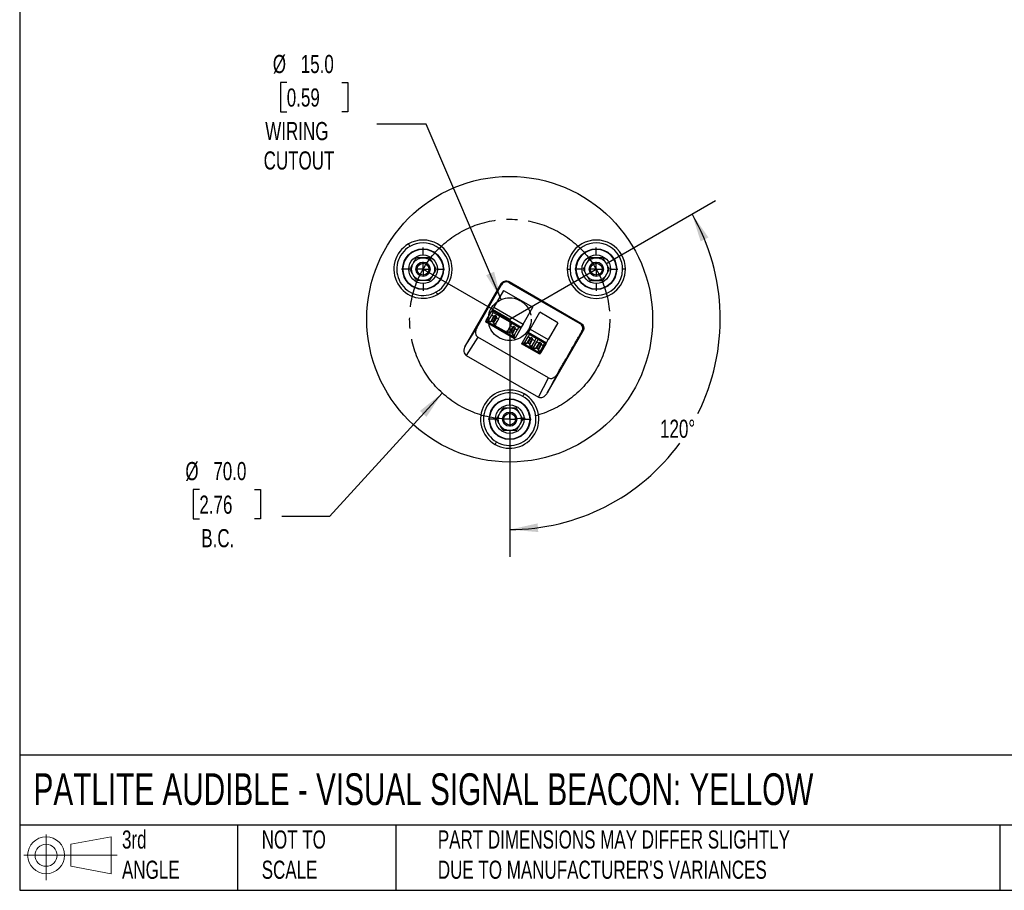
# Model space of a CAD drawing. Header units: millimetres. Extents: x 19 to 819, y 19 to 629.
# Tile 1 of 3: x 19 to 364, y 19 to 324. Entities that reach past the tile are written whole.
import ezdxf

# ---------------------------------------------------------------- set-up
doc = ezdxf.new("R2010")
doc.units = ezdxf.units.MM
doc.header["$LTSCALE"] = 3
doc.linetypes.add('SLD-Center', pattern=[19.05, 15.24, -1.27, 1.27, -1.27])
doc.linetypes.add('SLD-Solid', pattern=[0])
doc.layers.add('CENTER', color=40, linetype='SLD-Center')
doc.layers.add('SLD-DEFPOINTS', color=7, linetype='Continuous')
doc.layers.add('DIMENSIONS', color=140, linetype='SLD-Solid', lineweight=25)
doc.layers.add('TEXT', color=140, linetype='SLD-Solid', lineweight=25)
doc.styles.add('SLDTEXTSTYLE0', font='TXT', dxfattribs={"width": 0.7})
doc.dimstyles.new('SLDDIMSTYLE3', dxfattribs={"dimtxt": 6.474023, "dimasz": 9.906, "dimexe": 0, "dimexo": 0.0625, "dimgap": 1.618506, "dimtad": 0, "dimtih": 1, "dimtoh": 1, "dimdec": 4, "dimlfac": 3, "dimzin": 12, "dimdsep": 46, "dimtxsty": 'SLDTEXTSTYLE0', "dimsah": 1, "dimcen": 0.09, "dimadec": 0, "dimazin": 3, "dimtfac": 1, "dimtdec": 0, "dimtofl": 0, "dimtmove": 0, "dimatfit": 3, "dimfxl": 0, "dimfrac": 2, "dimtolj": 1, "dimtzin": 12, "dimarcsym": 0})
doc.dimstyles.new('SLDDIMSTYLE4', dxfattribs={"dimtxt": 6.474023, "dimasz": 9.906, "dimexe": 0, "dimexo": 0.0625, "dimgap": 1.618506, "dimtad": 0, "dimtih": 1, "dimtoh": 1, "dimrnd": 1e-09, "dimzin": 4, "dimdsep": 46, "dimtxsty": 'SLDTEXTSTYLE0', "dimsah": 1, "dimcen": 0, "dimadec": 0, "dimazin": 1, "dimtfac": 1, "dimtofl": 0, "dimtmove": 0, "dimatfit": 3, "dimfxl": 0, "dimfrac": 2, "dimtolj": 1, "dimtzin": 12, "dimarcsym": 0})

# ---------------------------------------------------------------- blocks, each defined once
blk = doc.blocks.new('Block11')
at = {"color": 7, "linetype": 'SLD-Solid', "lineweight": 18}
for p, q in [((7.77, 15.93), (7.77, 0)), ((16.44, 12.5), (30.53, 15.1)), ((30.53, 15.1), (30.53, 2.19)), ((16.44, 4.79), (16.44, 12.5)), ((0, 8.65), (32.62, 8.65)), ((16.44, 4.79), (30.53, 2.19))]:
    blk.add_line(p, q, dxfattribs=at)
for radius in [6.45, 3.86]:
    blk.add_circle((7.77, 8.65), radius, dxfattribs=at)
blk = doc.blocks.new('Block12')
at = {"layer": 'SLD-DEFPOINTS'}
blk.add_blockref('Block11', (0, 0), dxfattribs=at)
blk = doc.blocks.new('_D_5')
at = {"layer": 'DIMENSIONS'}
for p, q in [((224.1, 238.4), (262.54, 260.59)), ((190.49, 180.19), (190.49, 135.8))]:
    blk.add_line(p, q, dxfattribs=at)
for start, end in [(333.3199, 30), (270, 323.9369)]:
    blk.add_arc((190.49, 219), 73.67, start, end, dxfattribs=at)
for points in [[(254.29, 255.83), (257.29, 246.27), (260.03, 247.61)], [(190.49, 145.33), (200.48, 144.47), (200.27, 147.51)]]:
    blk.add_solid(points, dxfattribs=at)
at = {"layer": 'DIMENSIONS', "insert": (243.1, 183.81), "char_height": 6.35, "attachment_point": 1, "style": 'SLDTEXTSTYLE0'}
blk.add_mtext('120°', dxfattribs=at)
blk = doc.blocks.new('_D_6')
at = {"layer": 'DIMENSIONS'}
for p, q in [((166.9, 193.15), (127.47, 149.95)), ((81.91, 159.35), (79.74, 159.35)), ((79.74, 159.35), (79.74, 149.06)), ((101.15, 159.35), (103.32, 159.35)), ((103.32, 159.35), (103.32, 149.06)), ((79.74, 149.06), (81.91, 149.06)), ((103.32, 149.06), (101.15, 149.06)), ((127.47, 149.95), (110.8, 149.95))]:
    blk.add_line(p, q, dxfattribs=at)
blk.add_solid([(166.9, 193.15), (159.09, 186.86), (161.34, 184.8)], dxfattribs=at)
at = {"layer": 'DIMENSIONS', "char_height": 6.35, "attachment_point": 1, "style": 'SLDTEXTSTYLE0'}
for s, insert in [('%%c', (77.02, 168.99)), ('70.0', (86.8, 168.99)), ('2.76', (81.91, 157.25)), ('B.C.', (82.59, 145.51))]:
    blk.add_mtext(s, dxfattribs=dict(at, insert=insert))
blk = doc.blocks.new('_D_7')
at = {"layer": 'DIMENSIONS'}
for p, q in [((112.49, 301.87), (110.32, 301.87)), ((110.32, 301.87), (110.32, 291.58)), ((131.73, 301.87), (133.91, 301.87)), ((133.91, 301.87), (133.91, 291.58)), ((110.32, 291.58), (112.49, 291.58)), ((133.91, 291.58), (131.73, 291.58)), ((161.25, 287.32), (144.03, 287.32)), ((187.54, 225.89), (161.25, 287.32))]:
    blk.add_line(p, q, dxfattribs=at)
blk.add_solid([(187.54, 225.89), (185.04, 235.6), (182.24, 234.4)], dxfattribs=at)
at = {"layer": 'DIMENSIONS', "char_height": 6.35, "attachment_point": 1, "style": 'SLDTEXTSTYLE0'}
for s, insert in [('%%c', (107.61, 311.51)), ('15.0', (117.38, 311.51)), ('0.59', (112.49, 299.77)), ('WIRING', (104.96, 288.03)), ('CUTOUT', (104.4, 277.74))]:
    blk.add_mtext(s, dxfattribs=dict(at, insert=insert))
blk = doc.blocks.new('SW_CENTERMARKSYMBOL_0')
at = {"layer": 'CENTER', "color": 0}
for p, q in [((0, 5.08), (0, 7.54)), ((-5.08, 0), (-7.54, 0)), ((0, 0), (-2.54, 0)), ((0, 0), (0, 2.54)), ((0, 0), (0, -2.54)), ((0, 0), (2.54, 0)), ((5.08, 0), (7.54, 0)), ((0, -5.08), (0, -7.54))]:
    blk.add_line(p, q, dxfattribs=at)
blk = doc.blocks.new('SW_CENTERMARKSYMBOL_1')
at = {"layer": 'CENTER', "color": 0}
for p, q in [((0, 5.08), (0, 7.54)), ((-5.08, 0), (-7.54, 0)), ((0, 0), (-2.54, 0)), ((0, 0), (0, 2.54)), ((0, 0), (0, -2.54)), ((0, 0), (2.54, 0)), ((5.08, 0), (7.54, 0)), ((0, -5.08), (0, -7.54))]:
    blk.add_line(p, q, dxfattribs=at)
blk = doc.blocks.new('SW_CENTERMARKSYMBOL_2')
at = {"layer": 'CENTER', "color": 0}
for p, q in [((0, 5.08), (0, 7.54)), ((-5.08, 0), (-7.54, 0)), ((0, 0), (-2.54, 0)), ((0, 0), (0, 2.54)), ((0, 0), (0, -2.54)), ((0, 0), (2.54, 0)), ((5.08, 0), (7.54, 0)), ((0, -5.08), (0, -7.54))]:
    blk.add_line(p, q, dxfattribs=at)

msp = doc.modelspace()

# ---------------------------------------------------------------- linework, layer by layer
for p, q in [((174.922544, 209.604368), (187.525452, 231.433245)), ((178.958943, 216.022917), (187.630263, 231.042083)), ((187.630263, 231.042083), (187.525452, 231.433245)), ((190.255838, 232.16485), (215.435646, 217.627281)), ((190.255838, 232.16485), (190.36065, 231.773688)), ((190.36065, 231.773688), (215.044484, 217.52247)), ((188.331634, 229.076894), (184.922447, 223.172009)), ((188.331634, 229.076894), (198.568055, 223.166894)), ((182.255495, 218.552711), (184.098793, 221.745397)), ((184.310924, 222.11282), (184.098793, 221.745397)), ((184.756972, 221.365397), (184.098793, 221.745397)), ((184.226642, 220.446838), (184.756972, 221.365397)), ((184.310924, 222.11282), (184.922447, 223.172009)), ((184.310924, 222.11282), (194.547345, 216.20282)), ((184.756972, 221.365397), (187.07792, 220.025397)), ((184.922447, 223.172009), (195.158868, 217.262009)), ((195.158868, 217.262009), (198.568055, 223.166894)), ((197.606944, 215.502201), (201.016131, 221.407086)), ((207.381418, 217.732086), (201.016131, 221.407086)), ((182.138338, 218.34979), (181.981632, 218.078368)), ((192.218053, 212.168368), (181.981632, 218.078368)), ((182.138338, 218.34979), (182.255495, 218.552711)), ((182.138338, 218.34979), (182.990246, 217.85794)), ((182.255495, 218.552711), (182.835649, 218.217759)), ((183.418005, 218.366238), (183.102995, 217.820625)), ((184.838929, 216.827351), (183.106878, 217.827351)), ((183.123556, 218.536238), (184.226642, 220.446838)), ((183.123556, 218.536238), (183.851017, 218.116238)), ((183.851017, 218.116238), (184.954103, 220.026838)), ((184.252274, 218.374471), (183.851017, 218.116238)), ((184.226642, 220.446838), (184.954103, 220.026838)), ((184.252274, 218.374471), (185.35536, 220.28507)), ((184.252274, 218.374471), (184.740051, 218.092853)), ((185.820128, 219.526838), (184.717043, 217.616238)), ((184.740051, 218.092853), (184.717043, 217.616238)), ((185.444504, 217.196238), (184.717043, 217.616238)), ((184.740051, 218.092853), (185.843136, 220.003453)), ((184.835046, 216.820625), (185.150056, 217.366238)), ((185.35536, 220.28507), (184.954103, 220.026838)), ((185.843136, 220.003453), (185.35536, 220.28507)), ((186.54759, 219.106838), (185.444504, 217.196238)), ((185.820128, 219.526838), (185.843136, 220.003453)), ((186.54759, 219.106838), (185.820128, 219.526838)), ((186.54759, 219.106838), (187.07792, 220.025397)), ((187.07792, 220.025397), (191.356086, 217.555397)), ((190.825755, 216.636838), (191.356086, 217.555397)), ((191.356086, 217.555397), (193.677034, 216.215397)), ((195.158868, 217.262009), (194.547345, 216.20282)), ((207.381418, 217.732086), (203.972231, 211.827201)), ((215.044484, 217.52247), (215.435646, 217.627281)), ((174.922544, 209.604368), (178.958943, 216.022917)), ((189.58936, 214.04794), (184.923736, 216.741639)), ((185.312648, 216.787664), (189.434762, 214.407759)), ((190.017118, 214.556238), (189.702109, 214.010625)), ((191.438043, 213.017351), (189.705992, 214.017351)), ((189.72267, 214.726238), (190.825755, 216.636838)), ((190.450131, 214.306238), (189.72267, 214.726238)), ((190.450131, 214.306238), (191.553216, 216.216838)), ((190.450131, 214.306238), (190.851388, 214.564471)), ((191.553216, 216.216838), (190.825755, 216.636838)), ((191.954473, 216.47507), (190.851388, 214.564471)), ((190.851388, 214.564471), (191.339164, 214.282853)), ((192.419242, 215.716838), (191.316156, 213.806238)), ((191.316156, 213.806238), (191.339164, 214.282853)), ((191.316156, 213.806238), (192.043618, 213.386238)), ((192.44225, 216.193453), (191.339164, 214.282853)), ((191.954473, 216.47507), (191.553216, 216.216838)), ((192.44225, 216.193453), (191.954473, 216.47507)), ((193.146703, 215.296838), (192.043618, 213.386238)), ((192.419242, 215.716838), (192.44225, 216.193453)), ((192.419242, 215.716838), (193.146703, 215.296838)), ((194.335213, 215.835397), (192.491915, 212.642711)), ((193.677034, 216.215397), (193.146703, 215.296838)), ((194.335213, 215.835397), (193.677034, 216.215397)), ((194.335213, 215.835397), (194.547345, 216.20282)), ((194.939991, 210.882904), (196.783289, 214.07559)), ((196.995421, 214.443012), (196.783289, 214.07559)), ((196.783289, 214.07559), (197.441469, 213.69559)), ((197.441469, 213.69559), (196.911138, 212.77703)), ((197.606944, 215.502201), (196.995421, 214.443012)), ((196.995421, 214.443012), (203.360708, 210.768012)), ((197.441469, 213.69559), (199.762417, 212.35559)), ((197.606944, 215.502201), (203.972231, 211.827201)), ((203.564343, 193.068018), (216.167251, 214.896895)), ((215.776089, 214.792083), (214.832379, 213.15753)), ((216.167251, 214.896895), (215.776089, 214.792083)), ((179.321713, 212.743609), (175.285313, 206.325061)), ((204.083421, 198.447431), (179.321713, 212.743609)), ((191.43416, 213.010625), (191.749169, 213.556238)), ((192.374758, 212.43979), (191.52285, 212.931639)), ((191.911761, 212.977664), (192.491915, 212.642711)), ((192.218053, 212.168368), (192.374758, 212.43979)), ((194.822834, 210.679982), (194.666129, 210.40856)), ((201.031416, 206.73356), (194.666129, 210.40856)), ((194.822834, 210.679982), (194.939991, 210.882904)), ((194.822834, 210.679982), (195.674743, 210.188132)), ((194.939991, 210.882904), (195.520145, 210.547952)), ((196.102501, 210.69643), (195.787492, 210.150818)), ((197.523425, 209.157543), (195.791375, 210.157543)), ((195.808053, 210.86643), (196.911138, 212.77703)), ((195.808053, 210.86643), (196.535514, 210.44643)), ((196.535514, 210.44643), (197.638599, 212.35703)), ((196.936771, 210.704663), (196.535514, 210.44643)), ((197.638599, 212.35703), (196.911138, 212.77703)), ((196.936771, 210.704663), (198.039856, 212.615263)), ((196.936771, 210.704663), (197.424547, 210.423045)), ((197.401539, 209.94643), (198.504625, 211.85703)), ((197.424547, 210.423045), (197.401539, 209.94643)), ((197.424547, 210.423045), (198.527633, 212.333645)), ((197.638599, 212.35703), (198.039856, 212.615263)), ((198.527633, 212.333645), (198.039856, 212.615263)), ((199.232086, 211.43703), (198.129001, 209.52643)), ((198.504625, 211.85703), (198.527633, 212.333645)), ((199.232086, 211.43703), (198.504625, 211.85703)), ((198.839142, 209.11643), (199.942227, 211.02703)), ((199.762417, 212.35559), (199.232086, 211.43703)), ((200.669688, 210.60703), (199.566603, 208.69643)), ((200.472558, 211.94559), (199.762417, 212.35559)), ((199.942227, 211.02703), (200.472558, 211.94559)), ((200.669688, 210.60703), (199.942227, 211.02703)), ((201.070945, 210.865263), (199.96786, 208.954663)), ((201.558721, 210.583645), (200.455636, 208.673045)), ((200.472558, 211.94559), (202.793506, 210.60559)), ((201.070945, 210.865263), (200.669688, 210.60703)), ((201.558721, 210.583645), (201.070945, 210.865263)), ((203.148576, 210.40059), (201.305278, 207.207904)), ((201.558721, 210.583645), (201.535714, 210.10703)), ((202.263175, 209.68703), (202.793506, 210.60559)), ((202.793506, 210.60559), (203.148576, 210.40059)), ((203.148576, 210.40059), (203.360708, 210.768012)), ((203.360708, 210.768012), (203.972231, 211.827201)), ((197.401539, 209.94643), (198.129001, 209.52643)), ((197.519543, 209.150818), (197.834552, 209.69643)), ((198.705832, 208.438132), (197.608232, 209.071832)), ((197.997144, 209.117856), (198.551234, 208.797952)), ((199.13359, 208.94643), (198.818581, 208.400818)), ((200.554514, 207.407543), (198.822464, 208.407543)), ((198.839142, 209.11643), (199.566603, 208.69643)), ((199.566603, 208.69643), (199.96786, 208.954663)), ((199.96786, 208.954663), (200.455636, 208.673045)), ((201.535714, 210.10703), (200.432628, 208.19643)), ((200.432628, 208.19643), (200.455636, 208.673045)), ((200.432628, 208.19643), (201.16009, 207.77643)), ((200.550632, 207.400818), (200.865641, 207.94643)), ((200.639971, 207.321457), (201.188121, 207.004983)), ((201.305278, 207.207904), (201.028233, 207.367856)), ((201.031416, 206.73356), (201.188121, 207.004983)), ((202.263175, 209.68703), (201.16009, 207.77643)), ((202.263175, 209.68703), (201.535714, 210.10703)), ((175.285313, 206.325061), (200.542995, 191.742532)), ((207.71858, 200.836069), (207.104769, 199.772917)), ((200.542995, 191.742532), (204.083421, 198.447431)), ((207.104769, 199.772917), (203.564343, 193.068018))]:
    msp.add_line(p, q)
for centre, radius in [((190.49087, 218.9968), 50), ((160.179981, 236.4968), 7.139683), ((160.179981, 236.4968), 7.006984), ((160.179981, 236.4968), 5), ((220.801759, 236.4968), 7.139683), ((220.801759, 236.4968), 7.006984), ((220.801759, 236.4968), 5), ((160.179981, 236.4968), 2.5), ((160.179981, 236.4968), 2.055), ((220.801759, 236.4968), 2.5), ((220.801759, 236.4968), 2.055), ((190.49087, 183.9968), 7.139683), ((190.49087, 183.9968), 7.006984), ((190.49087, 183.9968), 5), ((190.49087, 183.9968), 2.5), ((190.49087, 183.9968), 2.055)]:
    msp.add_circle(centre, radius)
for centre, radius, start, end in [((160.179981, 236.4968), 10.200156, 119.99999998, 299.99999998), ((160.179981, 236.4968), 10.200156, 299.99999998, 119.99999998), ((160.179981, 236.4968), 9.200015, 299.99999998, 119.99999998), ((220.801759, 236.4968), 10.200156, 359.99999998, 179.99999998), ((220.801759, 236.4968), 9.200015, 359.99999998, 179.99999998), ((160.179981, 236.4968), 9.200015, 119.99999998, 299.99999998), ((220.801759, 236.4968), 10.200156, 179.99999998, 359.99999998), ((220.801759, 236.4968), 9.200015, 179.99999998, 359.99999998), ((190.49087, 183.9968), 10.200156, 59.99999998, 239.99999998), ((190.49087, 183.9968), 9.200015, 59.99999998, 239.99999998), ((190.49087, 183.9968), 10.200156, 239.99999998, 59.99999998), ((190.49087, 183.9968), 9.200015, 239.99999998, 59.99999998)]:
    msp.add_arc(centre, radius, start, end)
for points in [[(155.079903, 245.330394), (155.202367, 245.118279), (155.368721, 244.830145), (155.579973, 244.464246)], [(210.601603, 236.4968), (210.846532, 236.4968), (211.17924, 236.4968), (211.601744, 236.4968)], [(231.001915, 236.4968), (230.756986, 236.4968), (230.424278, 236.4968), (230.001774, 236.4968)], [(165.280059, 227.663205), (165.157594, 227.87532), (164.99124, 228.163454), (164.779988, 228.529353)], [(183.102995, 217.820625), (183.062875, 217.824957), (183.024821, 217.837978), (182.990246, 217.85794)], [(184.923736, 216.741639), (184.889162, 216.761601), (184.858857, 216.788046), (184.835046, 216.820625)], [(189.702109, 214.010625), (189.661989, 214.014957), (189.623934, 214.027978), (189.58936, 214.04794)], [(179.274194, 212.772255), (179.289849, 212.762409), (179.305692, 212.752859), (179.321713, 212.743609)], [(191.52285, 212.931639), (191.488275, 212.951601), (191.457971, 212.978046), (191.43416, 213.010625)], [(195.787492, 210.150818), (195.747372, 210.155149), (195.709317, 210.168171), (195.674743, 210.188132)], [(209.326933, 203.570844), (210.643472, 205.844706), (211.957218, 208.120181), (213.268171, 210.397268)], [(214.832379, 213.15753), (214.794864, 213.092551), (214.758659, 213.029026), (214.723849, 212.967048)], [(197.608232, 209.071832), (197.573658, 209.091793), (197.543354, 209.118238), (197.519543, 209.150818)], [(198.818581, 208.400818), (198.778461, 208.405149), (198.740406, 208.418171), (198.705832, 208.438132)], [(207.829278, 201.0253), (207.793008, 200.964164), (207.756096, 200.901048), (207.71858, 200.836069)], [(195.590948, 192.830394), (195.468484, 192.618279), (195.302129, 192.330145), (195.090878, 191.964246)], [(185.390792, 175.163205), (185.513256, 175.37532), (185.679611, 175.663454), (185.890862, 176.029353)]]:
    msp.add_open_spline(points, degree=3)
for points, knots in [([(155.561179, 236.4968), (155.749093, 236.822276), (155.939548, 237.152154), (156.325632, 237.820871), (156.5202, 238.157873), (156.715879, 238.4968)], [0, 0, 0, 0, 0.5, 0.5, 1, 1, 1, 1]), ([(156.715879, 234.4968), (156.549213, 234.785475), (156.413425, 235.105312), (156.22866, 235.782491), (156.179981, 236.139534), (156.179981, 236.854065), (156.22866, 237.211109), (156.413425, 237.888287), (156.549213, 238.208124), (156.715879, 238.4968)], [0, 0, 0, 0, 0.25, 0.25, 0.5, 0.5, 0.75, 0.75, 1, 1, 1, 1]), ([(156.715879, 238.4968), (156.882546, 238.785475), (157.09164, 239.062989), (157.58571, 239.56159), (157.87058, 239.782268), (158.489382, 240.139534), (158.82293, 240.275899), (159.501766, 240.454476), (159.846647, 240.4968), (160.179981, 240.4968)], [0, 0, 0, 0, 0.25, 0.25, 0.5, 0.5, 0.75, 0.75, 1, 1, 1, 1]), ([(156.715879, 238.4968), (156.912007, 238.836502), (157.106185, 239.172829), (157.491279, 239.839832), (157.682395, 240.170853), (157.87058, 240.4968)], [0, 0, 0, 0, 0.5, 0.5, 1, 1, 1, 1]), ([(160.179981, 240.4968), (159.787726, 240.4968), (159.399369, 240.4968), (158.62918, 240.4968), (158.24695, 240.4968), (157.87058, 240.4968)], [0, 0, 0, 0, 0.5, 0.5, 1, 1, 1, 1]), ([(160.179981, 240.4968), (160.513314, 240.4968), (160.858195, 240.454476), (161.537032, 240.275899), (161.87058, 240.139534), (162.489382, 239.782268), (162.774251, 239.56159), (163.268322, 239.062989), (163.477416, 238.785475), (163.644082, 238.4968)], [0, 0, 0, 0, 0.25, 0.25, 0.5, 0.5, 0.75, 0.75, 1, 1, 1, 1]), ([(162.489382, 240.4968), (162.113554, 240.4968), (161.732644, 240.4968), (160.960476, 240.4968), (160.57134, 240.4968), (160.179981, 240.4968)], [0, 0, 0, 0, 0.5, 0.5, 1, 1, 1, 1]), ([(162.489382, 240.4968), (162.677296, 240.171323), (162.867751, 239.841445), (163.253835, 239.172728), (163.448403, 238.835726), (163.644082, 238.4968)], [0, 0, 0, 0, 0.5, 0.5, 1, 1, 1, 1]), ([(163.644082, 238.4968), (163.810749, 238.208124), (163.946536, 237.888287), (164.131302, 237.211109), (164.179981, 236.854065), (164.179981, 236.139534), (164.131302, 235.782491), (163.946536, 235.105312), (163.810749, 234.785475), (163.644082, 234.4968)], [0, 0, 0, 0, 0.25, 0.25, 0.5, 0.5, 0.75, 0.75, 1, 1, 1, 1]), ([(163.644082, 238.4968), (163.84021, 238.157097), (164.034388, 237.82077), (164.419483, 237.153767), (164.610598, 236.822746), (164.798783, 236.4968)], [0, 0, 0, 0, 0.5, 0.5, 1, 1, 1, 1]), ([(217.337657, 238.4968), (217.14153, 238.157097), (216.947352, 237.82077), (216.562257, 237.153767), (216.371142, 236.822746), (216.182957, 236.4968)], [0, 0, 0, 0, 0.5, 0.5, 1, 1, 1, 1]), ([(217.337657, 234.4968), (217.170991, 234.785475), (217.035204, 235.105312), (216.850438, 235.78249), (216.801759, 236.139534), (216.801759, 236.854065), (216.850438, 237.211109), (217.035204, 237.888287), (217.170991, 238.208124), (217.337657, 238.4968)], [0, 0, 0, 0, 0.25, 0.25, 0.5, 0.5, 0.75, 0.75, 1, 1, 1, 1]), ([(218.492358, 240.4968), (218.304444, 240.171323), (218.113989, 239.841445), (217.727905, 239.172728), (217.533337, 238.835726), (217.337657, 238.4968)], [0, 0, 0, 0, 0.5, 0.5, 1, 1, 1, 1]), ([(217.337657, 238.4968), (217.504324, 238.785475), (217.713418, 239.062989), (218.207489, 239.56159), (218.492358, 239.782268), (219.11116, 240.139534), (219.444708, 240.275899), (220.123545, 240.454476), (220.468426, 240.4968), (220.801759, 240.4968)], [0, 0, 0, 0, 0.25, 0.25, 0.5, 0.5, 0.75, 0.75, 1, 1, 1, 1]), ([(220.801759, 240.4968), (220.409504, 240.4968), (220.021148, 240.4968), (219.250959, 240.4968), (218.868728, 240.4968), (218.492358, 240.4968)], [0, 0, 0, 0, 0.5, 0.5, 1, 1, 1, 1]), ([(220.801759, 240.4968), (221.134812, 240.4968), (221.479466, 240.454549), (222.158032, 240.276164), (222.491536, 240.139915), (223.110419, 239.782789), (223.395411, 239.562131), (223.889783, 239.063392), (224.099054, 238.785718), (224.265861, 238.4968)], [0, 0, 0, 0, 0.25, 0.25, 0.5, 0.5, 0.75, 0.75, 1, 1, 1, 1]), ([(223.11116, 240.4968), (222.735332, 240.4968), (222.354422, 240.4968), (221.58225, 240.4968), (221.193119, 240.4968), (220.801759, 240.4968)], [0, 0, 0, 0, 0.5, 0.5, 1, 1, 1, 1]), ([(224.265861, 238.4968), (224.069734, 238.8365), (223.875556, 239.172827), (223.49046, 239.839833), (223.299345, 240.170854), (223.11116, 240.4968)], [0, 0, 0, 0, 0.5, 0.5, 1, 1, 1, 1]), ([(224.265861, 238.4968), (224.432527, 238.208124), (224.568315, 237.888287), (224.75308, 237.211109), (224.801759, 236.854065), (224.801759, 236.139534), (224.75308, 235.78249), (224.568315, 235.105312), (224.432527, 234.785475), (224.265861, 234.4968)], [0, 0, 0, 0, 0.25, 0.25, 0.5, 0.5, 0.75, 0.75, 1, 1, 1, 1]), ([(225.420561, 236.4968), (225.232647, 236.822276), (225.042192, 237.152154), (224.656108, 237.820871), (224.46154, 238.157873), (224.265861, 238.4968)], [0, 0, 0, 0, 0.5, 0.5, 1, 1, 1, 1]), ([(156.715879, 234.4968), (156.519752, 234.836502), (156.325573, 235.172829), (155.940479, 235.839832), (155.749364, 236.170853), (155.561179, 236.4968)], [0, 0, 0, 0, 0.5, 0.5, 1, 1, 1, 1]), ([(160.179981, 232.4968), (159.846928, 232.4968), (159.502273, 232.53905), (158.823708, 232.717435), (158.490204, 232.853684), (157.871321, 233.21081), (157.586329, 233.431468), (157.091957, 233.930207), (156.882686, 234.207881), (156.715879, 234.4968)], [0, 0, 0, 0, 0.25, 0.25, 0.5, 0.5, 0.75, 0.75, 1, 1, 1, 1]), ([(157.87058, 232.4968), (157.682666, 232.822276), (157.492211, 233.152154), (157.106125, 233.820875), (156.911559, 234.157872), (156.715879, 234.4968)], [0, 0, 0, 0, 0.5, 0.5, 1, 1, 1, 1]), ([(163.644082, 234.4968), (163.477416, 234.208124), (163.268322, 233.93061), (162.774251, 233.432009), (162.489382, 233.211331), (161.87058, 232.854065), (161.537032, 232.7177), (160.858195, 232.539123), (160.513314, 232.4968), (160.179981, 232.4968)], [0, 0, 0, 0, 0.25, 0.25, 0.5, 0.5, 0.75, 0.75, 1, 1, 1, 1]), ([(163.644082, 234.4968), (163.447955, 234.157097), (163.253777, 233.82077), (162.868682, 233.153767), (162.677567, 232.822746), (162.489382, 232.4968)], [0, 0, 0, 0, 0.5, 0.5, 1, 1, 1, 1]), ([(164.798783, 236.4968), (164.610869, 236.171323), (164.420414, 235.841445), (164.03433, 235.172728), (163.839762, 234.835726), (163.644082, 234.4968)], [0, 0, 0, 0, 0.5, 0.5, 1, 1, 1, 1]), ([(216.182957, 236.4968), (216.370871, 236.171323), (216.561326, 235.841445), (216.94741, 235.172728), (217.141978, 234.835726), (217.337657, 234.4968)], [0, 0, 0, 0, 0.5, 0.5, 1, 1, 1, 1]), ([(220.801759, 232.4968), (220.468426, 232.4968), (220.123545, 232.539123), (219.444708, 232.7177), (219.11116, 232.854065), (218.492358, 233.211331), (218.207489, 233.432009), (217.713418, 233.93061), (217.504324, 234.208124), (217.337657, 234.4968)], [0, 0, 0, 0, 0.25, 0.25, 0.5, 0.5, 0.75, 0.75, 1, 1, 1, 1]), ([(217.337657, 234.4968), (217.533785, 234.157097), (217.727963, 233.82077), (218.113058, 233.153767), (218.304173, 232.822746), (218.492358, 232.4968)], [0, 0, 0, 0, 0.5, 0.5, 1, 1, 1, 1]), ([(224.265861, 234.4968), (224.099194, 234.208124), (223.8901, 233.93061), (223.396029, 233.432009), (223.11116, 233.211331), (222.492358, 232.854065), (222.15881, 232.7177), (221.479974, 232.539123), (221.135092, 232.4968), (220.801759, 232.4968)], [0, 0, 0, 0, 0.25, 0.25, 0.5, 0.5, 0.75, 0.75, 1, 1, 1, 1]), ([(223.11116, 232.4968), (223.299074, 232.822276), (223.489529, 233.152154), (223.875613, 233.820871), (224.070181, 234.157873), (224.265861, 234.4968)], [0, 0, 0, 0, 0.5, 0.5, 1, 1, 1, 1]), ([(224.265861, 234.4968), (224.461988, 234.836502), (224.656166, 235.172829), (225.041261, 235.839832), (225.232376, 236.170853), (225.420561, 236.4968)], [0, 0, 0, 0, 0.5, 0.5, 1, 1, 1, 1]), ([(160.179981, 232.4968), (159.787728, 232.4968), (159.399371, 232.4968), (158.629179, 232.4968), (158.246949, 232.4968), (157.87058, 232.4968)], [0, 0, 0, 0, 0.5, 0.5, 1, 1, 1, 1]), ([(162.489382, 232.4968), (162.113554, 232.4968), (161.732644, 232.4968), (160.960476, 232.4968), (160.57134, 232.4968), (160.179981, 232.4968)], [0, 0, 0, 0, 0.5, 0.5, 1, 1, 1, 1]), ([(187.525452, 231.433245), (187.643303, 231.637369), (187.807587, 231.836058), (188.222315, 232.164857), (188.472567, 232.293321), (189.005574, 232.43614), (189.286531, 232.450013), (189.810096, 232.372628), (190.051714, 232.282701), (190.255838, 232.16485)], [0, 0, 0, 0, 0.25, 0.25, 0.5, 0.5, 0.75, 0.75, 1, 1, 1, 1]), ([(188.843882, 231.973569), (188.597634, 231.907587), (188.354789, 231.789996), (187.934268, 231.467235), (187.757808, 231.262998), (187.630263, 231.042083)], [0, 0, 0, 0, 0.5, 0.5, 1, 1, 1, 1]), ([(190.36065, 231.773688), (190.139735, 231.901233), (189.884798, 231.989878), (189.359236, 232.059137), (189.09013, 232.039551), (188.843882, 231.973569)], [0, 0, 0, 0, 0.5, 0.5, 1, 1, 1, 1]), ([(218.492358, 232.4968), (218.868186, 232.4968), (219.249096, 232.4968), (220.021264, 232.4968), (220.4104, 232.4968), (220.801759, 232.4968)], [0, 0, 0, 0, 0.5, 0.5, 1, 1, 1, 1]), ([(220.801759, 232.4968), (221.194014, 232.4968), (221.582371, 232.4968), (222.352559, 232.4968), (222.73479, 232.4968), (223.11116, 232.4968)], [0, 0, 0, 0, 0.5, 0.5, 1, 1, 1, 1]), ([(182.990246, 217.85794), (182.936901, 217.888739), (182.893594, 217.934813), (182.837454, 218.056503), (182.825897, 218.13116), (182.835649, 218.217759)], [0, 0, 0, 0, 0.5, 0.5, 1, 1, 1, 1]), ([(182.835649, 218.217759), (182.865754, 218.336789), (182.925839, 218.574348), (183.122187, 218.785464), (183.27894, 218.850375), (183.313088, 218.864516)], [0, 0, 0, 0, 0.4399201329, 0.8779925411, 1, 1, 1, 1]), ([(185.629189, 217.516121), (185.633872, 217.427255), (185.649419, 217.132223), (185.451178, 216.929397), (185.312648, 216.787664)], [0, 0, 0, 0, 0.3012052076, 1, 1, 1, 1]), ([(215.97597, 216.308851), (215.909988, 216.555099), (215.792397, 216.797944), (215.469636, 217.218465), (215.265398, 217.394925), (215.044484, 217.52247)], [0, 0, 0, 0, 0.5, 0.5, 1, 1, 1, 1]), ([(215.435646, 217.627281), (215.63977, 217.50943), (215.838458, 217.345146), (216.167258, 216.930418), (216.295722, 216.680166), (216.438541, 216.147159), (216.452414, 215.866202), (216.375029, 215.342637), (216.285102, 215.101019), (216.167251, 214.896895)], [0, 0, 0, 0, 0.25, 0.25, 0.5, 0.5, 0.75, 0.75, 1, 1, 1, 1]), ([(178.958943, 216.022917), (178.802707, 215.752308), (178.670873, 215.442533), (178.507065, 214.792528), (178.476446, 214.45357), (178.537362, 213.825442), (178.628718, 213.538117), (178.900711, 213.072593), (179.079862, 212.894463), (179.274194, 212.772255)], [0, 0, 0, 0, 0.25, 0.25, 0.5, 0.5, 0.75, 0.75, 1, 1, 1, 1]), ([(185.312648, 216.787664), (185.242326, 216.735771), (185.173483, 216.708985), (185.039722, 216.696219), (184.977174, 216.710787), (184.923736, 216.741639)], [0, 0, 0, 0, 0.5, 0.5, 1, 1, 1, 1]), ([(189.58936, 214.04794), (189.536014, 214.078739), (189.492708, 214.124813), (189.436568, 214.246503), (189.42501, 214.32116), (189.434762, 214.407759)], [0, 0, 0, 0, 0.5, 0.5, 1, 1, 1, 1]), ([(189.434762, 214.407759), (189.464916, 214.526906), (189.525072, 214.7646), (189.721538, 214.975657), (189.878208, 215.040481), (189.912224, 215.054556)], [0, 0, 0, 0, 0.440355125, 0.8784911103, 1, 1, 1, 1]), ([(192.228325, 213.70616), (192.232989, 213.617119), (192.248441, 213.322081), (192.050184, 213.119268), (191.911761, 212.977664)], [0, 0, 0, 0, 0.3017983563, 1, 1, 1, 1]), ([(215.776089, 214.792083), (215.903634, 215.012998), (215.992279, 215.267935), (216.061538, 215.793497), (216.041952, 216.062603), (215.97597, 216.308851)], [0, 0, 0, 0, 0.5, 0.5, 1, 1, 1, 1]), ([(191.911761, 212.977664), (191.84144, 212.925771), (191.772597, 212.898985), (191.638835, 212.886219), (191.576288, 212.900787), (191.52285, 212.931639)], [0, 0, 0, 0, 0.5, 0.5, 1, 1, 1, 1]), ([(192.491915, 212.642711), (192.455835, 212.58022), (192.425505, 212.527686), (192.384908, 212.457369), (192.374758, 212.43979), (192.374758, 212.43979)], [0, 0, 0, 0, 0.5, 0.5, 1, 1, 1, 1]), ([(195.674743, 210.188132), (195.621397, 210.218931), (195.578091, 210.265006), (195.521951, 210.386695), (195.510393, 210.461352), (195.520145, 210.547952)], [0, 0, 0, 0, 0.5, 0.5, 1, 1, 1, 1]), ([(195.520145, 210.547952), (195.550251, 210.666981), (195.610335, 210.904541), (195.806683, 211.115656), (195.963437, 211.180568), (195.997584, 211.194708)], [0, 0, 0, 0, 0.4399201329, 0.8779925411, 1, 1, 1, 1]), ([(213.268171, 210.397268), (213.524522, 210.842542), (213.770409, 211.27489), (214.252004, 212.12701), (214.488112, 212.54732), (214.723849, 212.967048)], [0, 0, 0, 0, 0.5, 0.5, 1, 1, 1, 1]), ([(174.922544, 209.604368), (174.764041, 209.329834), (174.630413, 209.014507), (174.466969, 208.352359), (174.438647, 208.006922), (174.509138, 207.369705), (174.607728, 207.079945), (174.895761, 206.615863), (175.083555, 206.441546), (175.285313, 206.325061)], [0, 0, 0, 0, 0.25, 0.25, 0.5, 0.5, 0.75, 0.75, 1, 1, 1, 1]), ([(197.997144, 209.117856), (197.926823, 209.065963), (197.85798, 209.039177), (197.724218, 209.026411), (197.661671, 209.040979), (197.608232, 209.071832)], [0, 0, 0, 0, 0.5, 0.5, 1, 1, 1, 1]), ([(198.313685, 209.846313), (198.318368, 209.757448), (198.333916, 209.462415), (198.135674, 209.259589), (197.997144, 209.117856)], [0, 0, 0, 0, 0.3012052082, 1, 1, 1, 1]), ([(198.705832, 208.438132), (198.652486, 208.468931), (198.60918, 208.515006), (198.55304, 208.636695), (198.541482, 208.711352), (198.551234, 208.797952)], [0, 0, 0, 0, 0.5, 0.5, 1, 1, 1, 1]), ([(198.551234, 208.797952), (198.581388, 208.917099), (198.641544, 209.154792), (198.83801, 209.365849), (198.99468, 209.430674), (199.028696, 209.444748)], [0, 0, 0, 0, 0.44035511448, 0.87849109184, 1, 1, 1, 1]), ([(201.028233, 207.367856), (200.934996, 207.299053), (200.841811, 207.274076), (200.71627, 207.287655), (200.676434, 207.300762), (200.606089, 207.34068), (200.575044, 207.367416), (200.550632, 207.400818)], [0, 0, 0, 0, 0.5, 0.5, 0.75, 0.75, 1, 1, 1, 1]), ([(201.344774, 208.096313), (201.349457, 208.007448), (201.365005, 207.712415), (201.166763, 207.509589), (201.028233, 207.367856)], [0, 0, 0, 0, 0.3012052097, 1, 1, 1, 1]), ([(201.305278, 207.207904), (201.275646, 207.156579), (201.214722, 207.051056), (201.182963, 206.996049), (201.189674, 207.007673), (201.190391, 207.008914)], [0, 0, 0, 0, 0.4582395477, 0.9421293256, 1, 1, 1, 1]), ([(207.829278, 201.0253), (208.074718, 201.439006), (208.320244, 201.852927), (208.817188, 202.695684), (209.068797, 203.125004), (209.326933, 203.570844)], [0, 0, 0, 0, 0.5, 0.5, 1, 1, 1, 1]), ([(204.083421, 198.447431), (204.285179, 198.330945), (204.530039, 198.255469), (205.075962, 198.238067), (205.376197, 198.297565), (205.963288, 198.555126), (206.248284, 198.752372), (206.739999, 199.224994), (206.946266, 199.498382), (207.104769, 199.772917)], [0, 0, 0, 0, 0.25, 0.25, 0.5, 0.5, 0.75, 0.75, 1, 1, 1, 1]), ([(200.542995, 191.742532), (200.744753, 191.626047), (200.989613, 191.550571), (201.535536, 191.533168), (201.83577, 191.592667), (202.422862, 191.850228), (202.707858, 192.047474), (203.199573, 192.520095), (203.40584, 192.793484), (203.564343, 193.068018)], [0, 0, 0, 0, 0.25, 0.25, 0.5, 0.5, 0.75, 0.75, 1, 1, 1, 1]), ([(187.026768, 185.9968), (187.193435, 186.285475), (187.402529, 186.562989), (187.8966, 187.06159), (188.181469, 187.282268), (188.800271, 187.639534), (189.133819, 187.775899), (189.812655, 187.954476), (190.157537, 187.9968), (190.49087, 187.9968)], [0, 0, 0, 0, 0.25, 0.25, 0.5, 0.5, 0.75, 0.75, 1, 1, 1, 1]), ([(187.026768, 185.9968), (187.222896, 186.336502), (187.417074, 186.672829), (187.802168, 187.339832), (187.993284, 187.670853), (188.181469, 187.9968)], [0, 0, 0, 0, 0.5, 0.5, 1, 1, 1, 1]), ([(188.181469, 187.9968), (188.557297, 187.9968), (188.938207, 187.9968), (189.710375, 187.9968), (190.099511, 187.9968), (190.49087, 187.9968)], [0, 0, 0, 0, 0.5, 0.5, 1, 1, 1, 1]), ([(190.49087, 187.9968), (190.824203, 187.9968), (191.169084, 187.954476), (191.847921, 187.775899), (192.181469, 187.639534), (192.800271, 187.282268), (193.08514, 187.06159), (193.579211, 186.562989), (193.788305, 186.285475), (193.954972, 185.9968)], [0, 0, 0, 0, 0.25, 0.25, 0.5, 0.5, 0.75, 0.75, 1, 1, 1, 1]), ([(190.49087, 187.9968), (190.883125, 187.9968), (191.271481, 187.9968), (192.04167, 187.9968), (192.423901, 187.9968), (192.800271, 187.9968)], [0, 0, 0, 0, 0.5, 0.5, 1, 1, 1, 1]), ([(193.954972, 185.9968), (193.758844, 186.336502), (193.564666, 186.672829), (193.179571, 187.339832), (192.988456, 187.670853), (192.800271, 187.9968)], [0, 0, 0, 0, 0.5, 0.5, 1, 1, 1, 1]), ([(185.872068, 183.9968), (186.059982, 184.322276), (186.250437, 184.652154), (186.636523, 185.320875), (186.831089, 185.657872), (187.026768, 185.9968)], [0, 0, 0, 0, 0.5, 0.5, 1, 1, 1, 1]), ([(187.026768, 181.9968), (186.830642, 182.3365), (186.636464, 182.672827), (186.251367, 183.339833), (186.060252, 183.670854), (185.872068, 183.9968)], [0, 0, 0, 0, 0.5, 0.5, 1, 1, 1, 1]), ([(187.026768, 181.9968), (186.860242, 182.285232), (186.724505, 182.604837), (186.539708, 183.281684), (186.490951, 183.638632), (186.490789, 184.353163), (186.539389, 184.710302), (186.724124, 185.387811), (186.859961, 185.707881), (187.026768, 185.9968)], [0, 0, 0, 0, 0.25, 0.25, 0.5, 0.5, 0.75, 0.75, 1, 1, 1, 1]), ([(193.954972, 185.9968), (194.121638, 185.708124), (194.257425, 185.388287), (194.442191, 184.711109), (194.49087, 184.354065), (194.49087, 183.639534), (194.442191, 183.282491), (194.257425, 182.605312), (194.121638, 182.285475), (193.954972, 181.9968)], [0, 0, 0, 0, 0.25, 0.25, 0.5, 0.5, 0.75, 0.75, 1, 1, 1, 1]), ([(195.109672, 183.9968), (194.921758, 184.322276), (194.731303, 184.652154), (194.345219, 185.320871), (194.150651, 185.657873), (193.954972, 185.9968)], [0, 0, 0, 0, 0.5, 0.5, 1, 1, 1, 1]), ([(195.109672, 183.9968), (194.921758, 183.671323), (194.731303, 183.341445), (194.345219, 182.672728), (194.150651, 182.335726), (193.954972, 181.9968)], [0, 0, 0, 0, 0.5, 0.5, 1, 1, 1, 1]), ([(190.49087, 179.9968), (190.157537, 179.9968), (189.812655, 180.039123), (189.133819, 180.2177), (188.800271, 180.354065), (188.181469, 180.711331), (187.8966, 180.932009), (187.402529, 181.43061), (187.193435, 181.708124), (187.026768, 181.9968)], [0, 0, 0, 0, 0.25, 0.25, 0.5, 0.5, 0.75, 0.75, 1, 1, 1, 1]), ([(188.181469, 179.9968), (187.993555, 180.322276), (187.8031, 180.652154), (187.417016, 181.320871), (187.222448, 181.657873), (187.026768, 181.9968)], [0, 0, 0, 0, 0.5, 0.5, 1, 1, 1, 1]), ([(190.49087, 179.9968), (190.098615, 179.9968), (189.710258, 179.9968), (188.94007, 179.9968), (188.557839, 179.9968), (188.181469, 179.9968)], [0, 0, 0, 0, 0.5, 0.5, 1, 1, 1, 1]), ([(193.954972, 181.9968), (193.788305, 181.708124), (193.579211, 181.43061), (193.08514, 180.932009), (192.800271, 180.711331), (192.181469, 180.354065), (191.847921, 180.2177), (191.169084, 180.039123), (190.824203, 179.9968), (190.49087, 179.9968)], [0, 0, 0, 0, 0.25, 0.25, 0.5, 0.5, 0.75, 0.75, 1, 1, 1, 1]), ([(192.800271, 179.9968), (192.424443, 179.9968), (192.043533, 179.9968), (191.271365, 179.9968), (190.882229, 179.9968), (190.49087, 179.9968)], [0, 0, 0, 0, 0.5, 0.5, 1, 1, 1, 1]), ([(193.954972, 181.9968), (193.758844, 181.657097), (193.564666, 181.32077), (193.179571, 180.653767), (192.988456, 180.322746), (192.800271, 179.9968)], [0, 0, 0, 0, 0.5, 0.5, 1, 1, 1, 1])]:
    msp.add_open_spline(points, degree=3, knots=knots)
at = {"layer": 'CENTER'}
for p, q in [((160.179981, 236.4968), (190.49087, 218.9968)), ((190.49087, 218.9968), (220.801759, 236.4968)), ((190.49087, 218.9968), (190.49087, 183.9968))]:
    msp.add_line(p, q, dxfattribs=at)
at = {"layer": 'CENTER', "linetype": 'SLD-Center'}
for radius in [35, 7.5]:
    msp.add_circle((190.49087, 218.9968), radius, dxfattribs=at)
at = {"layer": 'TEXT'}
for p, q in [((19.05, 628.65), (19.05, 19.05)), ((819.15, 66.378323), (19.05, 66.378323)), ((819.15, 41.91), (19.05, 41.91)), ((95.25, 41.91), (95.25, 19.05)), ((150.634884, 41.91), (150.634884, 19.05)), ((361.939433, 41.91), (361.939433, 19.05)), ((19.05, 19.05), (819.15, 19.05))]:
    msp.add_line(p, q, dxfattribs=at)

# ---------------------------------------------------------------- block references
at = {"layer": 'CENTER'}
for name, p in [('SW_CENTERMARKSYMBOL_1', (160.179981, 236.4968)), ('SW_CENTERMARKSYMBOL_0', (220.801759, 236.4968)), ('SW_CENTERMARKSYMBOL_2', (190.49087, 183.9968))]:
    msp.add_blockref(name, p, dxfattribs=at)
at = {"layer": 'SLD-DEFPOINTS'}
msp.add_blockref('Block12', (20.513816, 22.661566), dxfattribs=at)

# ---------------------------------------------------------------- texts
at = {"layer": 'TEXT', "attachment_point": 1, "style": 'SLDTEXTSTYLE0'}
for s, insert, char_height in [('PATLITE AUDIBLE - VISUAL SIGNAL BEACON: YELLOW', (23.897203, 60.019161), 11.1125), ('3rd^JANGLE', (54.846407, 40.013007), 6.35), ('NOT TO^JSCALE', (103.725485, 40.013008), 6.35), ("PART DIMENSIONS MAY DIFFER SLIGHTLY ^JDUE TO MANUFACTURER'S VARIANCES", (165.357853, 40.022323), 6.35)]:
    msp.add_mtext(s, dxfattribs=dict(at, insert=insert, char_height=char_height))

# ---------------------------------------------------------------- dimensions: what is measured, and where the dimension line sits
at = {"layer": 'DIMENSIONS'}
for p1, p2, text, picture, middle in [((193.441299, 212.101513), (187.540441, 225.892086), '<>\\PWIRING\\PCUTOUT', '_D_7', (122.113212, 290.670424)), ((214.086218, 244.847516), (166.895522, 193.146083), '<>\\PB.C.', '_D_6', (91.530472, 153.295639))]:
    dim = msp.add_diameter_dim_2p(p1=p1, p2=p2, text=text, dimstyle='SLDDIMSTYLE4', dxfattribs=at)
    dim.commit()
    dim.dimension.update_dxf_attribs({"geometry": picture, "text_midpoint": middle, "dimtype": 163})
dim = msp.add_angular_dim_2l(base=(223.900529, 153.337284), line1=((190.49087, 183.9968), (190.49087, 218.9968)), line2=((220.801759, 236.4968), (190.49087, 218.9968)), dimstyle='SLDDIMSTYLE3', dxfattribs=at)
dim.commit()
dim.dimension.update_dxf_attribs({"geometry": '_D_5', "text_midpoint": (253.469756, 180.773283), "dimtype": 162})

doc.saveas('drawing.dxf')
